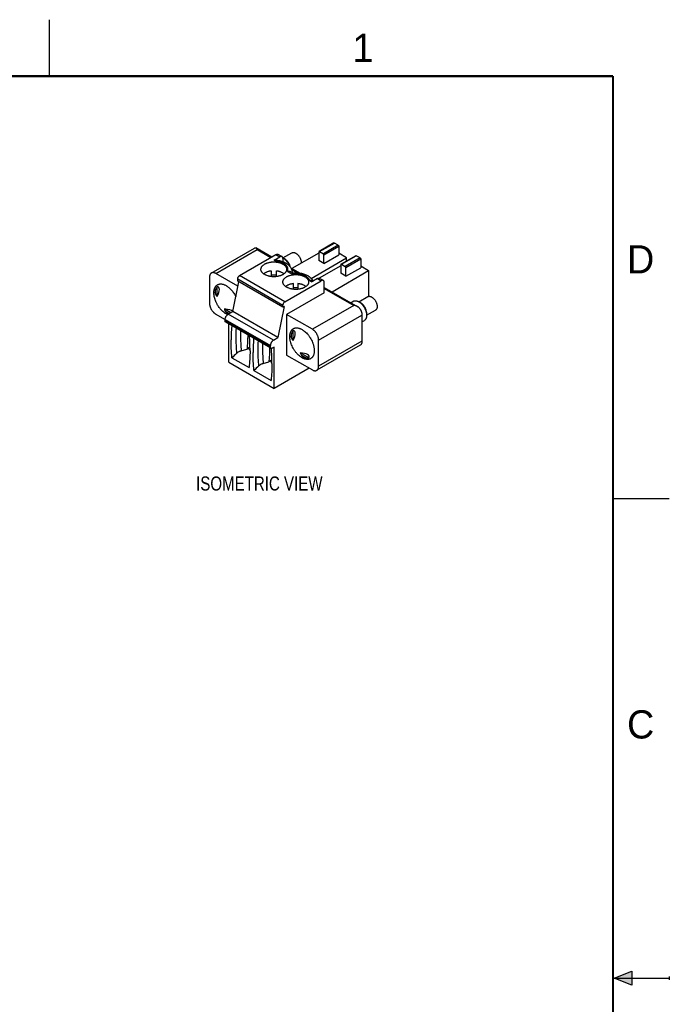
# Model space of a CAD drawing. Header units: inches. Extents: x 0 to 22, y 0 to 17.
# Tile 12 of 12: x 16.2 to 22, y 8.3 to 17. Entities that reach past the tile are written whole.
import ezdxf

# ---------------------------------------------------------------- set-up
doc = ezdxf.new("R2010")
doc.units = ezdxf.units.IN
doc.header["$LTSCALE"] = 1.21
doc.header["$MEASUREMENT"] = 0
doc.layers.get('0').update_dxf_attribs({"linetype": 'CONTINUOUS'})
doc.layers.add('DETAIL', color=7, linetype='CONTINUOUS')
doc.styles.get("Standard").update_dxf_attribs({"font": 'txt', "width": 0.8})
doc.styles.add('TEXTSTYLE_2', font='txt')

msp = doc.modelspace()

# ---------------------------------------------------------------- hatches: boundary and pattern name
at = {"linetype": 'CONTINUOUS'}
msp.add_hatch(color=2, dxfattribs=at).paths.add_polyline_path([(21.6663, 8.5625), (21.6663, 8.4375), (21.51, 8.5)])

# ---------------------------------------------------------------- linework, layer by layer
at = {"color": 2, "linetype": 'CONTINUOUS'}
for p, q in [((16.5, 16.5), (16.5, 17)), ((22, 12.75), (21.5, 12.75)), ((21.51, 8.5), (21.6663, 8.5625)), ((21.6663, 8.5625), (21.6663, 8.4375)), ((21.51, 8.5), (22, 8.5)), ((21.6663, 8.4375), (21.51, 8.5)), ((22, 8.515), (22, 8.485))]:
    msp.add_line(p, q, dxfattribs=at)
at = {"color": 6, "linetype": 'CONTINUOUS'}
for p, q in [((17.9356, 14.7531), (18.3198, 14.9749)), ((17.975, 14.7492), (18.3425, 14.9614)), ((18.3194, 14.9747), (18.3198, 14.9749)), ((18.4719, 14.8946), (18.3314, 14.9757)), ((18.3425, 14.9614), (18.465, 14.8906)), ((18.5714, 14.887), (18.6504, 14.9327)), ((18.8909, 14.9405), (18.8909, 14.8633)), ((19.0234, 15.0196), (18.8925, 14.9441)), ((18.8964, 14.9437), (19.0273, 15.0192)), ((18.8964, 14.9437), (18.9299, 14.9244)), ((19.0607, 14.9999), (18.9299, 14.9244)), ((18.9354, 14.9148), (19.0663, 14.9903)), ((19.0607, 14.9999), (19.0273, 15.0192)), ((19.0663, 14.9903), (19.0663, 14.9132)), ((18.1866, 14.7299), (18.5095, 14.9164)), ((18.4928, 14.8681), (18.5429, 14.8971)), ((18.4928, 14.8681), (18.5104, 14.8579)), ((18.5095, 14.9164), (18.5429, 14.8971)), ((18.5125, 14.8701), (18.5232, 14.8639)), ((18.5218, 14.8641), (18.5241, 14.8633)), ((18.5626, 14.899), (18.5292, 14.9183)), ((18.5707, 14.8874), (18.5759, 14.8842)), ((18.5707, 14.881), (18.5707, 14.8524)), ((18.5938, 14.8723), (18.5759, 14.8842)), ((18.5938, 14.8723), (18.5902, 14.8746)), ((18.8909, 14.9288), (18.6491, 14.7923)), ((18.8227, 14.7041), (19.1359, 14.889)), ((18.9354, 14.8376), (18.8909, 14.8633)), ((18.9354, 14.8376), (18.9354, 14.9148)), ((18.9354, 14.8376), (19.0663, 14.9132)), ((19.1359, 14.889), (19.0663, 14.9292)), ((19.2182, 14.9071), (19.0874, 14.8316)), ((19.0913, 14.8312), (19.2222, 14.9067)), ((19.2556, 14.8874), (19.1247, 14.8119)), ((19.1303, 14.8022), (19.2611, 14.8778)), ((19.1359, 14.8596), (19.1359, 14.889)), ((19.2556, 14.8874), (19.2222, 14.9067)), ((19.2611, 14.8778), (19.2611, 14.8006)), ((18.4703, 14.7214), (18.4703, 14.7716)), ((18.5097, 14.7716), (18.5097, 14.7216)), ((18.6117, 14.7673), (18.6523, 14.7439)), ((18.642, 14.7631), (18.6606, 14.7524)), ((18.7216, 14.7505), (18.6439, 14.7953)), ((18.649, 14.7844), (18.7039, 14.7527)), ((19.0858, 14.8163), (18.8928, 14.7073)), ((19.0073, 14.5855), (19.3307, 14.7765)), ((19.0858, 14.828), (19.0858, 14.7508)), ((19.0913, 14.8312), (19.1247, 14.8119)), ((19.1303, 14.7251), (19.1303, 14.8022)), ((19.1303, 14.7251), (19.2611, 14.8006)), ((19.2611, 14.8167), (19.3307, 14.7765)), ((19.3307, 14.7765), (19.3307, 14.5457)), ((17.9193, 14.7171), (17.9193, 14.4856)), ((18.1712, 14.6359), (17.975, 14.7492)), ((18.1253, 14.4117), (18.1794, 14.6762)), ((18.1699, 14.6817), (18.1699, 14.701)), ((18.1699, 14.701), (18.5707, 14.4695)), ((18.5707, 14.4502), (18.1699, 14.6817)), ((18.5874, 14.4984), (18.1866, 14.7299)), ((18.5874, 14.4984), (18.9104, 14.6849)), ((18.6596, 14.7524), (18.6613, 14.752)), ((18.8092, 14.6855), (18.8269, 14.6753)), ((18.877, 14.7042), (18.8269, 14.6753)), ((18.8349, 14.6839), (18.8384, 14.6819)), ((18.8379, 14.6818), (18.8349, 14.6839)), ((18.877, 14.7042), (18.9104, 14.6849)), ((18.9301, 14.6868), (18.8966, 14.7061)), ((19.1303, 14.7251), (19.0858, 14.7508)), ((17.9735, 14.5649), (17.9735, 14.6068)), ((17.9883, 14.5439), (17.9883, 14.6323)), ((18.6652, 14.6088), (18.6652, 14.6591)), ((18.7046, 14.6591), (18.7046, 14.6091)), ((18.9382, 14.5788), (18.9382, 14.6688)), ((18.9382, 14.6254), (19.2345, 14.4543)), ((18.9382, 14.6174), (19.1999, 14.4663)), ((18.9382, 14.5788), (18.6041, 14.3859)), ((19.1724, 14.4902), (19.1952, 14.5033)), ((19.2444, 14.4985), (19.2496, 14.4953)), ((19.2451, 14.498), (19.3241, 14.5437)), ((18.0516, 14.4342), (18.108, 14.4017)), ((18.0933, 14.3932), (18.0625, 14.411)), ((18.0863, 14.3892), (18.1253, 14.4117)), ((18.5262, 14.1802), (18.1253, 14.4117)), ((18.5829, 14.4572), (18.5262, 14.1802)), ((18.5707, 14.4502), (18.5707, 14.4695)), ((18.5829, 14.4572), (18.5707, 14.4502)), ((19.1999, 14.4663), (18.8324, 14.2541)), ((19.2675, 14.4834), (19.2496, 14.4953)), ((19.2675, 14.4834), (19.2639, 14.4856)), ((19.314, 14.3787), (19.393, 14.4243)), ((17.975, 14.3892), (18.4594, 14.1095)), ((18.0585, 14.3281), (18.0585, 14.3409)), ((18.4594, 14.0966), (18.0585, 14.3281)), ((18.4872, 14.1577), (18.0863, 14.3892)), ((18.6041, 14.3859), (18.6041, 14.0259)), ((18.8324, 14.2541), (18.6041, 14.3859)), ((18.8881, 14.1577), (19.2723, 14.3795)), ((19.2723, 14.3795), (19.2723, 14.1481)), ((19.2723, 14.3205), (19.2936, 14.3329)), ((19.3125, 14.4055), (19.3138, 14.384)), ((18.4643, 14.0858), (18.0634, 14.3173)), ((18.0919, 13.9616), (18.0919, 14.3008)), ((18.662, 14.155), (18.662, 14.2433)), ((18.4872, 14.1577), (18.5262, 14.1802)), ((18.6472, 14.176), (18.6472, 14.2179)), ((18.8881, 13.9263), (18.8881, 14.1577)), ((19.2723, 14.1481), (18.8881, 13.9263)), ((18.2009, 14.0627), (18.2509, 14.0774)), ((18.2509, 14.0774), (18.2584, 14.0841)), ((18.2784, 14.0957), (18.2584, 14.0841)), ((18.2788, 14.0723), (18.2584, 14.0841)), ((18.4594, 14.0966), (18.4594, 14.1095)), ((18.4928, 14.0966), (18.4761, 14.087)), ((18.4928, 13.7302), (18.4928, 14.0966)), ((19.256, 14.112), (18.8718, 13.8902)), ((18.119, 14.0016), (18.2708, 13.9139)), ((18.4733, 13.9832), (18.4533, 13.9716)), ((18.6041, 14.0259), (18.8324, 13.8941)), ((18.8018, 14.001), (18.7253, 14.0452)), ((18.7724, 14.001), (18.7362, 14.022)), ((18.0919, 13.9616), (18.4928, 13.7302)), ((18.3139, 13.889), (18.4657, 13.8014)), ((18.3958, 13.9502), (18.4457, 13.9649)), ((18.4457, 13.9649), (18.4533, 13.9716)), ((18.4737, 13.9598), (18.4533, 13.9716)), ((18.8046, 13.9102), (18.4928, 13.7302))]:
    msp.add_line(p, q, dxfattribs=at)
at = {"color": 7, "linetype": 'CONTINUOUS', "const_width": 0.02}
for points in [[(21.5, 16.5), (0.5, 16.5)], [(21.5, 0.5), (21.5, 16.5)]]:
    msp.add_lwpolyline(points, dxfattribs=at)
at = {"color": 6, "linetype": 'CONTINUOUS'}
for centre, radius, start, end in [((18.5251, 14.8085), 0.0912, 59.99739, 60.60204), ((18.5999, 14.754), 0.0555, 1.52284, 8.68422), ((18.7568, 14.637), 0.0944, 28.83701, 31.09059), ((18.1581, 14.5375), 0.1972, 159.39825, 166.48875), ((18.1295, 14.5789), 0.1913, 253.45475, 257.20261), ((18.1312, 14.5862), 0.1988, 257.17563, 258.18631), ((19.4854, 14.1632), 1.3745, 174.84437, 180.06676), ((19.5577, 14.1868), 1.4047, 176.83639, 180.03776), ((19.6354, 14.1986), 1.4404, 178.31543, 180.00355), ((19.7618, 14.1879), 1.6089, 180.07009, 185.2853), ((19.7817, 14.2002), 1.5868, 180.0621, 184.9738), ((16.6824, 14.0629), 1.5966, 0.05744, 4.78334), ((19.6802, 14.0507), 1.3745, 174.84437, 180.06676), ((19.7525, 14.0743), 1.4047, 176.83639, 180.03776), ((18.8318, 14.1485), 0.1972, 159.39825, 166.48875), ((19.9567, 14.0753), 1.6089, 180.07009, 185.2853), ((19.8303, 14.0861), 1.4404, 178.31543, 180.00355), ((19.9766, 14.0877), 1.5868, 180.0621, 184.9738), ((16.8761, 13.9503), 1.5977, 0.05856, 4.83003), ((18.8046, 14.1956), 0.1972, 253.51017, 260.60008)]:
    msp.add_arc(centre, radius, start, end, dxfattribs=at)
at = {"color": 7, "linetype": 'CONTINUOUS'}
for centre in [(18.49, 14.5442), (18.6849, 14.4317)]:
    msp.add_arc(centre, 0.1899, 84.04991, 95.95009, dxfattribs=at)
at = {"color": 6, "linetype": 'CONTINUOUS'}
for centre, major_axis, ratio, start_param, end_param in [((18.2634, 14.6296), (0.2932, 0.0538), 0.414913, 2.705648, 2.89779), ((17.7107, 14.3105), (0.2897, 0.3167), 0.20189, -0.57725, 0.142746), ((18.2634, 14.6296), (0.2932, 0.0538), 0.414913, -3.049682, -2.85754), ((17.7107, 14.3105), (0.4191, 0.0925), 0.201921, 6.391313, 6.860432), ((18.2634, 14.6296), (0.1931, 0.227), 0.414932, -3.42566, -3.233518), ((18.9371, 14.2407), (0.2932, 0.0538), 0.414913, 2.705648, 2.89779), ((18.3844, 13.9215), (0.2897, 0.3167), 0.20189, -0.57725, 0.142746), ((18.9371, 14.2407), (0.2932, 0.0538), 0.414913, -3.049682, -2.85754), ((19.7264, 13.8085), (4.229, 3.6252), 0.21839, 1.758418, 1.76862), ((18.3844, 13.9215), (0.4191, 0.0925), 0.201921, 6.140435, 6.860432), ((18.9371, 14.2407), (0.1931, 0.227), 0.414932, -3.42566, -3.233518), ((18.9371, 14.2407), (0.1931, 0.227), 0.414932, -2.897805, -2.705664), ((19.9213, 13.696), (4.229, 3.6252), 0.21839, 1.758418, 1.76862)]:
    msp.add_ellipse(centre, major_axis=major_axis, ratio=ratio, start_param=start_param, end_param=end_param, dxfattribs=at)
for points, knots in [([(19.0234, 15.0196), (19.0235, 15.0197), (19.0238, 15.0198), (19.0242, 15.02), (19.0247, 15.02), (19.0252, 15.02), (19.0257, 15.0199), (19.0264, 15.0197), (19.0269, 15.0194), (19.0273, 15.0192)], [0, 0, 0, 0, 0.107962, 0.217995, 0.33196, 0.451469, 0.577766, 0.711355, 1, 1, 1, 1]), ([(18.3198, 14.9749), (18.3204, 14.9752), (18.3215, 14.9758), (18.3231, 14.9765), (18.3247, 14.9769), (18.3262, 14.9771), (18.3276, 14.9771), (18.3289, 14.9768), (18.3302, 14.9764), (18.331, 14.976), (18.3314, 14.9757)], [0, 0, 0, 0, 0.159965, 0.303648, 0.43396, 0.554157, 0.667684, 0.777925, 0.887896, 1, 1, 1, 1]), ([(18.3314, 14.9757), (18.332, 14.9754), (18.333, 14.9747), (18.3344, 14.9734), (18.3358, 14.9719), (18.3372, 14.9702), (18.3386, 14.9683), (18.3399, 14.9661), (18.3412, 14.9638), (18.342, 14.9622), (18.3425, 14.9614)], [0, 0, 0, 0, 0.098897, 0.203846, 0.315998, 0.436063, 0.564406, 0.701178, 0.846404, 1, 1, 1, 1]), ([(18.6504, 14.9327), (18.651, 14.933), (18.6521, 14.9336), (18.654, 14.9343), (18.6559, 14.935), (18.6585, 14.9356), (18.662, 14.936), (18.6655, 14.9358), (18.6685, 14.9354), (18.6708, 14.935), (18.6731, 14.9344), (18.6762, 14.9334), (18.6802, 14.9318), (18.6833, 14.9301), (18.6849, 14.9292)], [0, 0, 0, 0, 0.053907, 0.108075, 0.162757, 0.218189, 0.33208, 0.451379, 0.513469, 0.57732, 0.643023, 0.710645, 0.8516, 1, 1, 1, 1]), ([(18.8925, 14.9441), (18.8924, 14.944), (18.8921, 14.9438), (18.8918, 14.9435), (18.8915, 14.9431), (18.8913, 14.9427), (18.8911, 14.9422), (18.8909, 14.9415), (18.8909, 14.9409), (18.8909, 14.9405)], [0, 0, 0, 0, 0.107965, 0.217999, 0.331966, 0.451476, 0.577772, 0.71136, 1, 1, 1, 1]), ([(18.8964, 14.9437), (18.8961, 14.9439), (18.8956, 14.9441), (18.8948, 14.9444), (18.8943, 14.9444), (18.8938, 14.9445), (18.8934, 14.9444), (18.8929, 14.9443), (18.8926, 14.9442), (18.8925, 14.9441)], [0, 0, 0, 0, 0.288645, 0.422234, 0.548531, 0.66804, 0.782005, 0.892038, 1, 1, 1, 1]), ([(19.0217, 15.016), (19.0217, 15.0164), (19.0218, 15.017), (19.0219, 15.0177), (19.0221, 15.0182), (19.0224, 15.0187), (19.0226, 15.0191), (19.023, 15.0194), (19.0232, 15.0196), (19.0234, 15.0196)], [0, 0, 0, 0, 0.28864, 0.422228, 0.548524, 0.668034, 0.782001, 0.892035, 1, 1, 1, 1]), ([(19.0607, 14.9999), (19.0611, 14.9997), (19.0618, 14.9992), (19.0629, 14.9982), (19.0638, 14.9971), (19.0647, 14.9958), (19.0653, 14.9944), (19.0659, 14.993), (19.0662, 14.9917), (19.0663, 14.9907), (19.0663, 14.9903)], [0, 0, 0, 0, 0.113963, 0.23735, 0.367069, 0.500005, 0.632941, 0.762657, 0.886041, 1, 1, 1, 1]), ([(18.3758, 14.7862), (18.3758, 14.7878), (18.376, 14.791), (18.377, 14.7959), (18.3785, 14.8007), (18.3807, 14.8054), (18.3834, 14.81), (18.3868, 14.8145), (18.3907, 14.8188), (18.3967, 14.8244), (18.4036, 14.8295), (18.4113, 14.834), (18.4176, 14.8372), (18.4243, 14.8401), (18.4338, 14.8437), (18.4438, 14.8466), (18.4542, 14.8488), (18.4623, 14.8502), (18.4705, 14.8512), (18.4816, 14.852), (18.4956, 14.8522), (18.5095, 14.8513), (18.5204, 14.8498), (18.5284, 14.8483), (18.5362, 14.8465), (18.5462, 14.8437), (18.5557, 14.8403), (18.5645, 14.8362), (18.5687, 14.8339), (18.5707, 14.8328)], [0, 0, 0, 0, 0.021327, 0.042882, 0.064883, 0.087522, 0.110967, 0.135347, 0.160764, 0.187284, 0.243706, 0.27364, 0.304666, 0.336731, 0.369761, 0.438339, 0.473702, 0.509623, 0.54598, 0.582645, 0.656354, 0.729711, 0.765939, 0.801688, 0.836836, 0.871275, 0.93762, 0.969357, 1, 1, 1, 1]), ([(18.4928, 14.8681), (18.4937, 14.8686), (18.4954, 14.8696), (18.4981, 14.8707), (18.5008, 14.8715), (18.5034, 14.8719), (18.5059, 14.872), (18.5082, 14.8717), (18.5105, 14.8711), (18.5118, 14.8705), (18.5125, 14.8701)], [0, 0, 0, 0, 0.148406, 0.289407, 0.42276, 0.548691, 0.668023, 0.781934, 0.891982, 1, 1, 1, 1]), ([(18.5095, 14.9164), (18.5104, 14.9169), (18.5121, 14.9178), (18.5149, 14.9189), (18.5175, 14.9197), (18.5201, 14.9201), (18.5226, 14.9202), (18.5249, 14.9199), (18.5272, 14.9193), (18.5285, 14.9187), (18.5292, 14.9183)], [0, 0, 0, 0, 0.148406, 0.289407, 0.42276, 0.548691, 0.668023, 0.781934, 0.891982, 1, 1, 1, 1]), ([(18.5104, 14.8579), (18.5109, 14.8585), (18.5119, 14.8595), (18.5133, 14.8608), (18.5148, 14.862), (18.5162, 14.8629), (18.5177, 14.8636), (18.5191, 14.864), (18.5204, 14.8642), (18.5213, 14.8642), (18.5218, 14.8641)], [0, 0, 0, 0, 0.159253, 0.308157, 0.446526, 0.574418, 0.692375, 0.801469, 0.903283, 1, 1, 1, 1]), ([(18.5791, 14.8376), (18.5767, 14.839), (18.5718, 14.8416), (18.5642, 14.8451), (18.556, 14.8482), (18.5475, 14.851), (18.5386, 14.8534), (18.5294, 14.8553), (18.52, 14.8569), (18.5137, 14.8576), (18.5104, 14.8579)], [0, 0, 0, 0, 0.113059, 0.230263, 0.351276, 0.475753, 0.603335, 0.733627, 0.866073, 1, 1, 1, 1]), ([(18.5988, 14.8395), (18.596, 14.8411), (18.5903, 14.8442), (18.5784, 14.8498), (18.5625, 14.8557), (18.546, 14.86), (18.5323, 14.8627), (18.5253, 14.8637), (18.5218, 14.8641)], [0, 0, 0, 0, 0.118052, 0.238458, 0.485366, 0.739608, 0.869208, 1, 1, 1, 1]), ([(18.5626, 14.899), (18.5619, 14.8994), (18.5606, 14.9), (18.5583, 14.9006), (18.556, 14.9009), (18.5535, 14.9008), (18.5509, 14.9004), (18.5483, 14.8996), (18.5456, 14.8985), (18.5438, 14.8976), (18.5429, 14.8971)], [0, 0, 0, 0, 0.108018, 0.218066, 0.331977, 0.451309, 0.57724, 0.710593, 0.851594, 1, 1, 1, 1]), ([(18.5707, 14.881), (18.5707, 14.882), (18.5707, 14.884), (18.5703, 14.8869), (18.5696, 14.8896), (18.5687, 14.8921), (18.5675, 14.8943), (18.5661, 14.8962), (18.5645, 14.8978), (18.5632, 14.8986), (18.5626, 14.899)], [0, 0, 0, 0, 0.148403, 0.289402, 0.422754, 0.548685, 0.668017, 0.78193, 0.89198, 1, 1, 1, 1]), ([(18.5759, 14.8842), (18.5773, 14.8833), (18.5801, 14.8814), (18.5856, 14.8772), (18.5923, 14.8712), (18.6, 14.8633), (18.6072, 14.8547), (18.614, 14.8453), (18.6201, 14.8354), (18.6256, 14.8251), (18.6288, 14.8181), (18.6302, 14.8145)], [0, 0, 0, 0, 0.055932, 0.113318, 0.231959, 0.355054, 0.481661, 0.610666, 0.74087, 0.871053, 1, 1, 1, 1]), ([(18.6371, 14.8065), (18.6364, 14.8097), (18.6351, 14.8145), (18.6329, 14.8209), (18.6304, 14.8273), (18.6266, 14.8351), (18.6221, 14.8427), (18.6181, 14.8484), (18.614, 14.8539), (18.6095, 14.859), (18.6048, 14.8636), (18.6012, 14.8668), (18.5976, 14.8697), (18.5951, 14.8715), (18.5938, 14.8723)], [0, 0, 0, 0, 0.122527, 0.185627, 0.249637, 0.379398, 0.509862, 0.57474, 0.639037, 0.764876, 0.826024, 0.885721, 0.94378, 1, 1, 1, 1]), ([(18.6849, 14.9292), (18.6866, 14.9282), (18.6901, 14.926), (18.695, 14.9222), (18.6999, 14.9179), (18.7047, 14.9131), (18.7092, 14.9078), (18.7149, 14.9003), (18.7211, 14.8902), (18.7261, 14.8795), (18.7293, 14.8707), (18.7311, 14.8642), (18.7325, 14.8578), (18.7333, 14.8516), (18.7337, 14.8456), (18.7335, 14.8416), (18.7334, 14.8397)], [0, 0, 0, 0, 0.056343, 0.115432, 0.176895, 0.240365, 0.305472, 0.371798, 0.506147, 0.639621, 0.704881, 0.768539, 0.830195, 0.889502, 0.946169, 1, 1, 1, 1]), ([(18.9354, 14.9148), (18.9354, 14.9152), (18.9353, 14.9161), (18.935, 14.9175), (18.9345, 14.9189), (18.9338, 14.9203), (18.933, 14.9215), (18.932, 14.9227), (18.931, 14.9237), (18.9302, 14.9242), (18.9299, 14.9244)], [0, 0, 0, 0, 0.113959, 0.237343, 0.367059, 0.499995, 0.632931, 0.76265, 0.886037, 1, 1, 1, 1]), ([(19.2166, 14.9035), (19.2166, 14.9039), (19.2166, 14.9045), (19.2168, 14.9052), (19.217, 14.9057), (19.2172, 14.9062), (19.2175, 14.9065), (19.2178, 14.9069), (19.2181, 14.907), (19.2182, 14.9071)], [0, 0, 0, 0, 0.28864, 0.422228, 0.548524, 0.668034, 0.782001, 0.892035, 1, 1, 1, 1]), ([(19.2182, 14.9071), (19.2184, 14.9072), (19.2186, 14.9073), (19.2191, 14.9074), (19.2195, 14.9075), (19.22, 14.9075), (19.2206, 14.9074), (19.2213, 14.9072), (19.2218, 14.9069), (19.2222, 14.9067)], [0, 0, 0, 0, 0.107962, 0.217995, 0.33196, 0.451469, 0.577766, 0.711355, 1, 1, 1, 1]), ([(19.2556, 14.8874), (19.2559, 14.8872), (19.2567, 14.8867), (19.2577, 14.8857), (19.2587, 14.8846), (19.2595, 14.8833), (19.2602, 14.8819), (19.2607, 14.8805), (19.2611, 14.8791), (19.2611, 14.8782), (19.2611, 14.8778)], [0, 0, 0, 0, 0.113963, 0.23735, 0.367069, 0.500005, 0.632941, 0.762657, 0.886041, 1, 1, 1, 1]), ([(18.4093, 14.7395), (18.4067, 14.741), (18.403, 14.7434), (18.3983, 14.7468), (18.3941, 14.7503), (18.3893, 14.7549), (18.3845, 14.7607), (18.3806, 14.7668), (18.3783, 14.7722), (18.377, 14.7765), (18.3763, 14.7797), (18.3759, 14.7829), (18.3758, 14.7851), (18.3758, 14.7862)], [0, 0, 0, 0, 0.148469, 0.219926, 0.289462, 0.422687, 0.548562, 0.66788, 0.781798, 0.837234, 0.891916, 0.946087, 1, 1, 1, 1]), ([(18.6042, 14.7862), (18.6042, 14.7845), (18.604, 14.7813), (18.603, 14.7764), (18.6015, 14.7716), (18.5993, 14.7669), (18.5966, 14.7623), (18.5932, 14.7579), (18.5893, 14.7535), (18.5833, 14.7479), (18.5764, 14.7428), (18.5687, 14.7383), (18.5624, 14.7351), (18.5557, 14.7322), (18.5462, 14.7286), (18.5362, 14.7257), (18.5258, 14.7235), (18.5177, 14.7222), (18.5095, 14.7211), (18.4984, 14.7203), (18.4844, 14.7201), (18.4705, 14.7211), (18.4596, 14.7226), (18.4516, 14.724), (18.4438, 14.7258), (18.4338, 14.7286), (18.4243, 14.7321), (18.4155, 14.7361), (18.4113, 14.7384), (18.4093, 14.7395)], [0, 0, 0, 0, 0.021327, 0.042882, 0.064883, 0.087522, 0.110967, 0.135347, 0.160764, 0.187284, 0.243706, 0.27364, 0.304666, 0.336731, 0.369761, 0.438339, 0.473702, 0.509623, 0.54598, 0.582645, 0.656354, 0.729711, 0.765939, 0.801688, 0.836836, 0.871275, 0.93762, 0.969357, 1, 1, 1, 1]), ([(18.5707, 14.8328), (18.5733, 14.8313), (18.577, 14.8289), (18.5817, 14.8255), (18.5859, 14.822), (18.5907, 14.8174), (18.5955, 14.8116), (18.5994, 14.8055), (18.6017, 14.8002), (18.603, 14.7959), (18.6037, 14.7926), (18.6041, 14.7894), (18.6042, 14.7872), (18.6042, 14.7862)], [0, 0, 0, 0, 0.148469, 0.219926, 0.289462, 0.422687, 0.548562, 0.66788, 0.781798, 0.837234, 0.891916, 0.946087, 1, 1, 1, 1]), ([(18.6117, 14.7673), (18.6124, 14.7688), (18.6136, 14.7719), (18.615, 14.7766), (18.6158, 14.7814), (18.6161, 14.7862), (18.6158, 14.7909), (18.615, 14.7957), (18.6136, 14.8004), (18.6117, 14.8051), (18.6093, 14.8096), (18.6064, 14.8141), (18.603, 14.8184), (18.5991, 14.8226), (18.5947, 14.8267), (18.5899, 14.8305), (18.5847, 14.8342), (18.581, 14.8365), (18.5791, 14.8376)], [0, 0, 0, 0, 0.058235, 0.115232, 0.171328, 0.226929, 0.282515, 0.33857, 0.395552, 0.453875, 0.513894, 0.575917, 0.640195, 0.706926, 0.776261, 0.848273, 0.922895, 1, 1, 1, 1]), ([(18.6553, 14.7556), (18.6553, 14.7577), (18.655, 14.762), (18.6542, 14.7684), (18.6528, 14.7747), (18.6509, 14.7809), (18.6486, 14.787), (18.6449, 14.7948), (18.6392, 14.8042), (18.6309, 14.8145), (18.6213, 14.8238), (18.6106, 14.8323), (18.6028, 14.8372), (18.5988, 14.8395)], [0, 0, 0, 0, 0.06109, 0.122016, 0.182944, 0.243982, 0.305141, 0.366406, 0.489366, 0.61355, 0.739656, 0.868353, 1, 1, 1, 1]), ([(18.642, 14.7631), (18.6399, 14.7643), (18.6365, 14.7658), (18.6317, 14.7671), (18.6266, 14.7679), (18.6212, 14.7682), (18.6158, 14.7679), (18.6131, 14.7675), (18.6117, 14.7673)], [0, 0, 0, 0, 0.23205, 0.352983, 0.47706, 0.733846, 0.866032, 1, 1, 1, 1]), ([(19.0874, 14.8316), (19.0873, 14.8315), (19.087, 14.8313), (19.0867, 14.831), (19.0864, 14.8306), (19.0862, 14.8302), (19.086, 14.8297), (19.0858, 14.8289), (19.0858, 14.8284), (19.0858, 14.828)], [0, 0, 0, 0, 0.107965, 0.217999, 0.331966, 0.451476, 0.577772, 0.71136, 1, 1, 1, 1]), ([(19.0913, 14.8312), (19.091, 14.8314), (19.0904, 14.8316), (19.0897, 14.8318), (19.0892, 14.8319), (19.0887, 14.8319), (19.0882, 14.8319), (19.0878, 14.8318), (19.0875, 14.8316), (19.0874, 14.8316)], [0, 0, 0, 0, 0.288645, 0.422234, 0.548531, 0.66804, 0.782005, 0.892038, 1, 1, 1, 1]), ([(19.1303, 14.8022), (19.1303, 14.8027), (19.1302, 14.8036), (19.1299, 14.805), (19.1294, 14.8064), (19.1287, 14.8077), (19.1279, 14.809), (19.1269, 14.8102), (19.1259, 14.8111), (19.1251, 14.8117), (19.1247, 14.8119)], [0, 0, 0, 0, 0.113959, 0.237343, 0.367059, 0.499995, 0.632931, 0.76265, 0.886037, 1, 1, 1, 1]), ([(17.9356, 14.7531), (17.9343, 14.7524), (17.9318, 14.7506), (17.9286, 14.7474), (17.9257, 14.7436), (17.9234, 14.7392), (17.9216, 14.7343), (17.9203, 14.7289), (17.9195, 14.7231), (17.9193, 14.7191), (17.9193, 14.7171)], [0, 0, 0, 0, 0.108011, 0.218065, 0.332001, 0.451337, 0.577244, 0.710525, 0.851519, 1, 1, 1, 1]), ([(17.975, 14.7492), (17.9732, 14.7502), (17.9697, 14.7521), (17.9643, 14.7543), (17.9589, 14.7558), (17.9538, 14.7567), (17.9488, 14.7569), (17.9441, 14.7564), (17.9396, 14.7551), (17.9369, 14.7538), (17.9356, 14.7531)], [0, 0, 0, 0, 0.148483, 0.28948, 0.422762, 0.54867, 0.668005, 0.78194, 0.891991, 1, 1, 1, 1]), ([(18.1699, 14.701), (18.1699, 14.7016), (18.1699, 14.7029), (18.1702, 14.7057), (18.1709, 14.7084), (18.1718, 14.7112), (18.1729, 14.714), (18.1747, 14.7175), (18.1768, 14.7207), (18.1787, 14.7231), (18.1806, 14.7253), (18.1827, 14.7272), (18.1849, 14.7289), (18.186, 14.7296), (18.1866, 14.7299)], [0, 0, 0, 0, 0.055738, 0.114124, 0.237371, 0.301582, 0.36702, 0.499995, 0.63297, 0.69841, 0.762622, 0.885872, 0.94426, 1, 1, 1, 1]), ([(18.5707, 14.6736), (18.5707, 14.6753), (18.5709, 14.6785), (18.5718, 14.6834), (18.5734, 14.6882), (18.5756, 14.6929), (18.5783, 14.6975), (18.5816, 14.7019), (18.5855, 14.7063), (18.5916, 14.7119), (18.5985, 14.717), (18.6062, 14.7215), (18.6125, 14.7247), (18.6192, 14.7276), (18.6287, 14.7312), (18.6387, 14.7341), (18.6491, 14.7363), (18.6572, 14.7377), (18.6654, 14.7387), (18.6765, 14.7395), (18.6905, 14.7397), (18.7044, 14.7387), (18.7153, 14.7372), (18.7233, 14.7358), (18.7311, 14.734), (18.741, 14.7312), (18.7505, 14.7278), (18.7594, 14.7237), (18.7636, 14.7214), (18.7656, 14.7203)], [0, 0, 0, 0, 0.021327, 0.042882, 0.064883, 0.087522, 0.110967, 0.135347, 0.160764, 0.187284, 0.243706, 0.27364, 0.304666, 0.336731, 0.369761, 0.438339, 0.473702, 0.509623, 0.54598, 0.582645, 0.656354, 0.729711, 0.765939, 0.801688, 0.836836, 0.871275, 0.93762, 0.969357, 1, 1, 1, 1]), ([(18.6041, 14.627), (18.6016, 14.6285), (18.5978, 14.6309), (18.5932, 14.6343), (18.5889, 14.6378), (18.5842, 14.6424), (18.5793, 14.6482), (18.5755, 14.6543), (18.5732, 14.6596), (18.5719, 14.6639), (18.5712, 14.6672), (18.5708, 14.6704), (18.5707, 14.6726), (18.5707, 14.6736)], [0, 0, 0, 0, 0.148469, 0.219926, 0.289462, 0.422687, 0.548562, 0.66788, 0.781798, 0.837234, 0.891916, 0.946087, 1, 1, 1, 1]), ([(18.799, 14.6736), (18.799, 14.672), (18.7988, 14.6688), (18.7979, 14.6639), (18.7963, 14.6591), (18.7942, 14.6544), (18.7914, 14.6498), (18.7881, 14.6453), (18.7842, 14.641), (18.7782, 14.6354), (18.7712, 14.6303), (18.7636, 14.6258), (18.7573, 14.6226), (18.7506, 14.6197), (18.7411, 14.6161), (18.731, 14.6132), (18.7207, 14.611), (18.7126, 14.6096), (18.7044, 14.6086), (18.6933, 14.6078), (18.6793, 14.6076), (18.6654, 14.6085), (18.6544, 14.61), (18.6464, 14.6115), (18.6386, 14.6133), (18.6287, 14.6161), (18.6192, 14.6195), (18.6103, 14.6236), (18.6062, 14.6259), (18.6041, 14.627)], [0, 0, 0, 0, 0.021327, 0.042882, 0.064883, 0.087522, 0.110967, 0.135347, 0.160764, 0.187284, 0.243706, 0.27364, 0.304666, 0.336731, 0.369761, 0.438339, 0.473702, 0.509623, 0.54598, 0.582645, 0.656354, 0.729711, 0.765939, 0.801688, 0.836836, 0.871275, 0.93762, 0.969357, 1, 1, 1, 1]), ([(18.6523, 14.7439), (18.6526, 14.7445), (18.6531, 14.7457), (18.654, 14.7473), (18.655, 14.7487), (18.6559, 14.7499), (18.6568, 14.7509), (18.6576, 14.7516), (18.6583, 14.7519), (18.6589, 14.7522), (18.6593, 14.7523), (18.6596, 14.7524)], [0, 0, 0, 0, 0.175099, 0.336091, 0.482386, 0.613612, 0.729801, 0.831613, 0.877626, 0.920749, 1, 1, 1, 1]), ([(18.774, 14.7251), (18.772, 14.7262), (18.7679, 14.7284), (18.7615, 14.7314), (18.7548, 14.7342), (18.7478, 14.7367), (18.7406, 14.739), (18.7305, 14.7416), (18.7174, 14.7441), (18.704, 14.7457), (18.6931, 14.7463), (18.6849, 14.7464), (18.6766, 14.7463), (18.6684, 14.7458), (18.6603, 14.745), (18.6549, 14.7443), (18.6523, 14.7439)], [0, 0, 0, 0, 0.05457, 0.110849, 0.168728, 0.228091, 0.288811, 0.35075, 0.477648, 0.607468, 0.673038, 0.738802, 0.804581, 0.870186, 0.935401, 1, 1, 1, 1]), ([(18.7936, 14.727), (18.789, 14.7297), (18.7793, 14.7347), (18.7639, 14.7409), (18.7477, 14.7459), (18.7307, 14.7497), (18.7132, 14.7522), (18.6954, 14.7536), (18.6775, 14.7537), (18.6656, 14.753), (18.6596, 14.7524)], [0, 0, 0, 0, 0.116094, 0.235794, 0.358581, 0.484125, 0.611867, 0.740985, 0.870653, 1, 1, 1, 1]), ([(18.7656, 14.7203), (18.7682, 14.7188), (18.7719, 14.7164), (18.7766, 14.713), (18.7808, 14.7095), (18.7856, 14.7049), (18.7904, 14.6991), (18.7942, 14.693), (18.7966, 14.6876), (18.7979, 14.6833), (18.7985, 14.6801), (18.799, 14.6769), (18.799, 14.6747), (18.799, 14.6736)], [0, 0, 0, 0, 0.148469, 0.219926, 0.289462, 0.422687, 0.548562, 0.66788, 0.781798, 0.837234, 0.891916, 0.946087, 1, 1, 1, 1]), ([(18.7981, 14.7056), (18.7965, 14.7074), (18.7931, 14.7111), (18.7874, 14.7161), (18.781, 14.7208), (18.7764, 14.7237), (18.774, 14.7251)], [0, 0, 0, 0, 0.232756, 0.477043, 0.732983, 1, 1, 1, 1]), ([(18.8376, 14.6857), (18.8363, 14.6878), (18.8336, 14.692), (18.8291, 14.6979), (18.8241, 14.7035), (18.8187, 14.7088), (18.813, 14.7138), (18.8048, 14.7202), (18.7982, 14.7244), (18.7936, 14.727)], [0, 0, 0, 0, 0.12116, 0.243067, 0.365814, 0.489662, 0.61487, 0.741619, 1, 1, 1, 1]), ([(18.8092, 14.6855), (18.8087, 14.6872), (18.8074, 14.6907), (18.8049, 14.6959), (18.8018, 14.7009), (18.7994, 14.704), (18.7981, 14.7056)], [0, 0, 0, 0, 0.237567, 0.482446, 0.736142, 1, 1, 1, 1]), ([(18.8349, 14.6839), (18.834, 14.6844), (18.8322, 14.6853), (18.8293, 14.6863), (18.8263, 14.687), (18.8219, 14.6874), (18.8173, 14.6872), (18.8127, 14.6864), (18.8104, 14.6858), (18.8092, 14.6855)], [0, 0, 0, 0, 0.111879, 0.226796, 0.345338, 0.467927, 0.725782, 0.861103, 1, 1, 1, 1]), ([(18.877, 14.7042), (18.8778, 14.7047), (18.8796, 14.7056), (18.8823, 14.7067), (18.885, 14.7075), (18.8876, 14.7079), (18.89, 14.708), (18.8924, 14.7078), (18.8946, 14.7071), (18.896, 14.7065), (18.8966, 14.7061)], [0, 0, 0, 0, 0.148406, 0.289407, 0.42276, 0.548691, 0.668023, 0.781934, 0.891982, 1, 1, 1, 1]), ([(18.9301, 14.6868), (18.9294, 14.6872), (18.928, 14.6879), (18.9258, 14.6885), (18.9235, 14.6887), (18.921, 14.6887), (18.9184, 14.6882), (18.9157, 14.6874), (18.913, 14.6863), (18.9113, 14.6854), (18.9104, 14.6849)], [0, 0, 0, 0, 0.108018, 0.218066, 0.331977, 0.451309, 0.57724, 0.710593, 0.851594, 1, 1, 1, 1]), ([(18.9382, 14.6688), (18.9382, 14.6698), (18.9381, 14.6718), (18.9377, 14.6747), (18.9371, 14.6774), (18.9362, 14.6799), (18.935, 14.6821), (18.9336, 14.684), (18.9319, 14.6856), (18.9307, 14.6865), (18.9301, 14.6868)], [0, 0, 0, 0, 0.148403, 0.289402, 0.422754, 0.548685, 0.668017, 0.78193, 0.89198, 1, 1, 1, 1]), ([(18.0669, 14.3908), (18.0644, 14.3922), (18.0595, 14.3952), (18.0498, 14.402), (18.0403, 14.4097), (18.0312, 14.4182), (18.0244, 14.4251), (18.0179, 14.4325), (18.0093, 14.4428), (18.0014, 14.4537), (17.994, 14.4651), (17.9888, 14.4739), (17.984, 14.4829), (17.978, 14.4951), (17.9728, 14.5074), (17.9684, 14.52), (17.9655, 14.5293), (17.9631, 14.5386), (17.9606, 14.5507), (17.959, 14.5626), (17.9583, 14.5743), (17.9582, 14.5827), (17.9587, 14.5907), (17.9599, 14.6009), (17.9621, 14.6105), (17.9653, 14.6194), (17.9681, 14.6256), (17.9714, 14.6312), (17.9739, 14.6346), (17.9752, 14.6363)], [0, 0, 0, 0, 0.029655, 0.060276, 0.124089, 0.157152, 0.19088, 0.225194, 0.259998, 0.330663, 0.366333, 0.402085, 0.437811, 0.473407, 0.543775, 0.57836, 0.61241, 0.645837, 0.678557, 0.741557, 0.771733, 0.800954, 0.829186, 0.856414, 0.90783, 0.932114, 0.955508, 0.9781, 1, 1, 1, 1]), ([(17.9664, 14.5835), (17.9669, 14.582), (17.9679, 14.579), (17.9703, 14.5728), (17.9722, 14.5681), (17.9735, 14.5649)], [0, 0, 0, 0, 0.237078, 0.482648, 1, 1, 1, 1]), ([(17.9752, 14.6363), (17.9762, 14.6376), (17.9784, 14.6401), (17.9821, 14.6435), (17.9859, 14.6465), (17.9887, 14.6483), (17.9901, 14.6491)], [0, 0, 0, 0, 0.255018, 0.505776, 0.753629, 1, 1, 1, 1]), ([(17.9901, 14.6491), (17.9913, 14.6498), (17.9939, 14.6512), (17.998, 14.6529), (18.0022, 14.6542), (18.0065, 14.6553), (18.0111, 14.656), (18.0173, 14.6564), (18.0255, 14.6562), (18.0356, 14.6545), (18.0441, 14.652), (18.051, 14.6494), (18.0581, 14.6463), (18.0634, 14.6435), (18.0669, 14.6415)], [0, 0, 0, 0, 0.053906, 0.10807, 0.162745, 0.218172, 0.274577, 0.332161, 0.451474, 0.57734, 0.710542, 0.780065, 0.851519, 1, 1, 1, 1]), ([(18.0669, 14.6415), (18.0689, 14.6403), (18.0731, 14.6378), (18.0814, 14.6321), (18.0895, 14.6258), (18.0974, 14.6189), (18.1053, 14.6113), (18.1129, 14.6033), (18.1201, 14.5947), (18.1272, 14.5857), (18.1356, 14.5739), (18.1447, 14.559), (18.1501, 14.5487), (18.1526, 14.5435)], [0, 0, 0, 0, 0.054751, 0.111043, 0.227817, 0.288118, 0.349558, 0.47542, 0.539627, 0.604502, 0.735694, 0.867905, 1, 1, 1, 1]), ([(18.5874, 14.4984), (18.5869, 14.4981), (18.5858, 14.4974), (18.5836, 14.4958), (18.5815, 14.4938), (18.5795, 14.4916), (18.5777, 14.4892), (18.5756, 14.486), (18.5738, 14.4826), (18.5727, 14.4798), (18.5718, 14.477), (18.5711, 14.4742), (18.5708, 14.4715), (18.5707, 14.4702), (18.5707, 14.4695)], [0, 0, 0, 0, 0.05574, 0.114128, 0.237378, 0.301591, 0.36703, 0.500006, 0.63298, 0.698419, 0.76263, 0.885876, 0.944262, 1, 1, 1, 1]), ([(19.1952, 14.5033), (19.196, 14.5038), (19.1977, 14.5047), (19.2003, 14.5058), (19.203, 14.5066), (19.2067, 14.5075), (19.2117, 14.5081), (19.2179, 14.5078), (19.2244, 14.5068), (19.2298, 14.5052), (19.2343, 14.5035), (19.2388, 14.5015), (19.2422, 14.4997), (19.2444, 14.4985)], [0, 0, 0, 0, 0.053912, 0.108082, 0.162766, 0.218202, 0.332112, 0.451421, 0.5773, 0.710548, 0.780094, 0.851552, 1, 1, 1, 1]), ([(19.3241, 14.5437), (19.3247, 14.544), (19.3258, 14.5446), (19.3277, 14.5454), (19.3296, 14.546), (19.3322, 14.5466), (19.3357, 14.547), (19.3392, 14.5469), (19.3422, 14.5465), (19.3445, 14.546), (19.3468, 14.5454), (19.3499, 14.5444), (19.3539, 14.5428), (19.357, 14.5412), (19.3586, 14.5403)], [0, 0, 0, 0, 0.053907, 0.108075, 0.162757, 0.218189, 0.33208, 0.451379, 0.513469, 0.57732, 0.643023, 0.710645, 0.8516, 1, 1, 1, 1]), ([(19.3586, 14.5403), (19.3598, 14.5396), (19.3622, 14.538), (19.367, 14.5346), (19.3717, 14.5307), (19.3762, 14.5264), (19.3806, 14.5216), (19.3858, 14.5152), (19.3905, 14.5083), (19.3939, 14.5024), (19.397, 14.4965), (19.3998, 14.4904), (19.4021, 14.4842), (19.4041, 14.4781), (19.4056, 14.472), (19.4066, 14.466), (19.4071, 14.4616), (19.4073, 14.4573), (19.4073, 14.4519), (19.4067, 14.4468), (19.4056, 14.4419), (19.4045, 14.4386), (19.4032, 14.4355), (19.4016, 14.4327), (19.3998, 14.4301), (19.3978, 14.4279), (19.3955, 14.4259), (19.3939, 14.4248), (19.393, 14.4243)], [0, 0, 0, 0, 0.030632, 0.062368, 0.128732, 0.163177, 0.198325, 0.270279, 0.343642, 0.380529, 0.417371, 0.490375, 0.526297, 0.561663, 0.630243, 0.663274, 0.695339, 0.726365, 0.7563, 0.812721, 0.83924, 0.864658, 0.889037, 0.91248, 0.93512, 0.957119, 0.978673, 1, 1, 1, 1]), ([(17.9193, 14.4856), (17.9193, 14.4835), (17.9195, 14.4791), (17.9203, 14.4724), (17.9216, 14.4655), (17.9235, 14.4585), (17.9258, 14.4514), (17.9296, 14.442), (17.9354, 14.4306), (17.9424, 14.4199), (17.9486, 14.4119), (17.9536, 14.4064), (17.9587, 14.4013), (17.964, 14.3967), (17.9694, 14.3926), (17.9731, 14.3903), (17.975, 14.3892)], [0, 0, 0, 0, 0.055802, 0.114181, 0.174813, 0.237385, 0.301577, 0.367028, 0.499995, 0.632962, 0.698414, 0.762608, 0.825181, 0.885814, 0.944196, 1, 1, 1, 1]), ([(18.0625, 14.411), (18.0645, 14.4082), (18.0676, 14.4042), (18.0718, 14.3991), (18.0739, 14.3966), (18.075, 14.3955)], [0, 0, 0, 0, 0.517349, 0.76292, 1, 1, 1, 1]), ([(19.2345, 14.4543), (19.2332, 14.4551), (19.2305, 14.4565), (19.2263, 14.4585), (19.222, 14.4603), (19.2176, 14.4619), (19.2133, 14.4633), (19.2074, 14.4649), (19.2029, 14.4658), (19.1999, 14.4663)], [0, 0, 0, 0, 0.12613, 0.25206, 0.377737, 0.503137, 0.628188, 0.752783, 1, 1, 1, 1]), ([(19.2564, 14.4337), (19.2551, 14.4359), (19.2529, 14.439), (19.2495, 14.4428), (19.2459, 14.4463), (19.241, 14.4503), (19.2367, 14.453), (19.2345, 14.4543)], [0, 0, 0, 0, 0.249895, 0.375138, 0.500231, 0.750198, 1, 1, 1, 1]), ([(19.2496, 14.4953), (19.2517, 14.4939), (19.2559, 14.4909), (19.2619, 14.4859), (19.2678, 14.4804), (19.2735, 14.4744), (19.279, 14.468), (19.286, 14.4588), (19.2939, 14.4467), (19.3005, 14.4337), (19.3049, 14.4231), (19.3078, 14.4151), (19.3101, 14.4072), (19.3119, 14.3993), (19.3132, 14.3916), (19.3137, 14.3865), (19.3138, 14.384)], [0, 0, 0, 0, 0.056997, 0.11611, 0.177077, 0.239649, 0.303557, 0.368489, 0.500029, 0.631565, 0.696495, 0.760407, 0.822987, 0.883948, 0.943026, 1, 1, 1, 1]), ([(19.2564, 14.4337), (19.2576, 14.4315), (19.26, 14.427), (19.2632, 14.4202), (19.2659, 14.4132), (19.2682, 14.4063), (19.27, 14.3994), (19.2713, 14.3926), (19.2721, 14.386), (19.2723, 14.3816), (19.2723, 14.3795)], [0, 0, 0, 0, 0.133444, 0.266101, 0.396977, 0.525296, 0.650366, 0.771566, 0.888311, 1, 1, 1, 1]), ([(19.3125, 14.4055), (19.3124, 14.4072), (19.312, 14.4108), (19.3108, 14.4181), (19.3089, 14.4255), (19.3063, 14.4329), (19.304, 14.4384), (19.3013, 14.4439), (19.2974, 14.451), (19.292, 14.4595), (19.2857, 14.4673), (19.2803, 14.473), (19.2762, 14.4768), (19.2719, 14.4803), (19.269, 14.4824), (19.2675, 14.4834)], [0, 0, 0, 0, 0.056976, 0.116059, 0.239551, 0.303466, 0.368397, 0.434017, 0.499984, 0.631531, 0.760323, 0.822899, 0.883877, 0.943001, 1, 1, 1, 1]), ([(18.0585, 14.3409), (18.0585, 14.342), (18.0586, 14.3442), (18.0591, 14.3488), (18.0605, 14.3546), (18.0626, 14.3604), (18.0648, 14.365), (18.0666, 14.3684), (18.0686, 14.3717), (18.0715, 14.3758), (18.0755, 14.3806), (18.0799, 14.3847), (18.0835, 14.3874), (18.0854, 14.3886), (18.0863, 14.3892)], [0, 0, 0, 0, 0.055784, 0.114174, 0.237362, 0.36695, 0.433257, 0.499995, 0.566732, 0.63304, 0.76263, 0.885821, 0.944214, 1, 1, 1, 1]), ([(18.0634, 14.3173), (18.063, 14.3175), (18.0623, 14.318), (18.0613, 14.319), (18.0604, 14.3201), (18.0595, 14.3219), (18.0589, 14.324), (18.0585, 14.3263), (18.0585, 14.3275), (18.0585, 14.3281)], [0, 0, 0, 0, 0.108065, 0.218133, 0.332087, 0.451492, 0.71063, 0.851669, 1, 1, 1, 1]), ([(18.0802, 14.384), (18.0779, 14.385), (18.0734, 14.3871), (18.069, 14.3895), (18.0669, 14.3908)], [0, 0, 0, 0, 0.492136, 1, 1, 1, 1]), ([(19.3138, 14.384), (19.314, 14.3811), (19.3141, 14.3754), (19.3135, 14.3672), (19.3121, 14.3595), (19.3099, 14.3525), (19.3069, 14.3463), (19.3038, 14.3417), (19.301, 14.3385), (19.2987, 14.3364), (19.2963, 14.3345), (19.2945, 14.3334), (19.2936, 14.3329)], [0, 0, 0, 0, 0.150772, 0.293417, 0.427781, 0.55408, 0.673004, 0.785725, 0.840326, 0.89405, 0.947176, 1, 1, 1, 1]), ([(18.7406, 14.0018), (18.7378, 14.0034), (18.7324, 14.0067), (18.7217, 14.0143), (18.7086, 14.0254), (18.6963, 14.038), (18.6869, 14.049), (18.6801, 14.0577), (18.6737, 14.0669), (18.6655, 14.0795), (18.6564, 14.0959), (18.6487, 14.1129), (18.6435, 14.1267), (18.6402, 14.137), (18.6374, 14.1473), (18.6352, 14.1574), (18.6335, 14.1674), (18.6324, 14.1771), (18.6319, 14.1866), (18.632, 14.1958), (18.6327, 14.2046), (18.6339, 14.213), (18.6358, 14.2209), (18.6382, 14.2284), (18.6411, 14.2352), (18.6446, 14.2415), (18.6487, 14.2472), (18.6532, 14.2523), (18.6582, 14.2566), (18.6619, 14.259), (18.6638, 14.2601)], [0, 0, 0, 0, 0.030647, 0.062383, 0.128719, 0.198285, 0.234035, 0.27026, 0.306836, 0.343632, 0.417341, 0.490345, 0.526266, 0.56163, 0.596318, 0.630227, 0.663255, 0.695318, 0.726345, 0.756276, 0.785078, 0.812733, 0.83925, 0.864665, 0.889044, 0.912485, 0.935123, 0.957121, 0.978675, 1, 1, 1, 1]), ([(18.6638, 14.2601), (18.665, 14.2609), (18.6676, 14.2622), (18.6717, 14.2639), (18.6759, 14.2653), (18.6802, 14.2663), (18.6848, 14.267), (18.691, 14.2675), (18.6992, 14.2672), (18.7093, 14.2655), (18.7178, 14.263), (18.7247, 14.2604), (18.7318, 14.2573), (18.7371, 14.2545), (18.7406, 14.2525)], [0, 0, 0, 0, 0.053906, 0.10807, 0.162745, 0.218172, 0.274577, 0.332161, 0.451474, 0.57734, 0.710542, 0.780065, 0.851519, 1, 1, 1, 1]), ([(18.7406, 14.2525), (18.7433, 14.251), (18.7487, 14.2476), (18.7594, 14.24), (18.7725, 14.229), (18.7848, 14.2164), (18.7942, 14.2054), (18.801, 14.1966), (18.8074, 14.1875), (18.8156, 14.1748), (18.8247, 14.1584), (18.8324, 14.1414), (18.8376, 14.1276), (18.8409, 14.1173), (18.8437, 14.1071), (18.8459, 14.0969), (18.8476, 14.0869), (18.8487, 14.0772), (18.8492, 14.0677), (18.8491, 14.0585), (18.8484, 14.0497), (18.8472, 14.0413), (18.8453, 14.0334), (18.8429, 14.026), (18.84, 14.0191), (18.8365, 14.0128), (18.8324, 14.0071), (18.8279, 14.0021), (18.8229, 13.9977), (18.8192, 13.9953), (18.8173, 13.9942)], [0, 0, 0, 0, 0.030647, 0.062383, 0.128719, 0.198285, 0.234035, 0.27026, 0.306836, 0.343632, 0.417341, 0.490345, 0.526266, 0.56163, 0.596318, 0.630227, 0.663255, 0.695318, 0.726345, 0.756276, 0.785078, 0.812733, 0.83925, 0.864665, 0.889044, 0.912485, 0.935123, 0.957121, 0.978675, 1, 1, 1, 1]), ([(18.8881, 14.1577), (18.8881, 14.1598), (18.8879, 14.1643), (18.8871, 14.171), (18.8858, 14.1778), (18.8839, 14.1848), (18.8816, 14.1919), (18.8778, 14.2013), (18.872, 14.2127), (18.865, 14.2234), (18.8588, 14.2314), (18.8538, 14.2369), (18.8487, 14.242), (18.8434, 14.2466), (18.838, 14.2507), (18.8343, 14.2531), (18.8324, 14.2541)], [0, 0, 0, 0, 0.055802, 0.114181, 0.174813, 0.237385, 0.301577, 0.367028, 0.499995, 0.632962, 0.698414, 0.762608, 0.825181, 0.885814, 0.944196, 1, 1, 1, 1]), ([(18.119, 14.0016), (18.1163, 14.0285), (18.1123, 14.0818), (18.1108, 14.1352), (18.1108, 14.1616)], [0, 0, 0, 0, 0.507083, 1, 1, 1, 1]), ([(18.2584, 14.2047), (18.2584, 14.1943), (18.2581, 14.1761), (18.257, 14.1498), (18.2555, 14.1259), (18.2535, 14.1017), (18.2518, 14.0856), (18.2509, 14.0774)], [0, 0, 0, 0, 0.243886, 0.429539, 0.617468, 0.807656, 1, 1, 1, 1]), ([(18.4872, 14.1577), (18.4863, 14.1572), (18.4844, 14.156), (18.4808, 14.1532), (18.4764, 14.1491), (18.4724, 14.1444), (18.4695, 14.1402), (18.4675, 14.1369), (18.4657, 14.1335), (18.4635, 14.129), (18.4614, 14.1232), (18.46, 14.1173), (18.4595, 14.1128), (18.4594, 14.1106), (18.4594, 14.1095)], [0, 0, 0, 0, 0.055786, 0.114179, 0.23737, 0.36696, 0.433268, 0.500005, 0.566742, 0.63305, 0.762638, 0.885826, 0.944216, 1, 1, 1, 1]), ([(18.6401, 14.1945), (18.6406, 14.193), (18.6416, 14.19), (18.644, 14.1838), (18.6459, 14.1791), (18.6472, 14.176)], [0, 0, 0, 0, 0.237078, 0.482648, 1, 1, 1, 1]), ([(19.2723, 14.1481), (19.2723, 14.146), (19.2721, 14.142), (19.2713, 14.1362), (19.27, 14.1309), (19.2682, 14.126), (19.2658, 14.1216), (19.263, 14.1177), (19.2597, 14.1145), (19.2573, 14.1128), (19.256, 14.112)], [0, 0, 0, 0, 0.148481, 0.289475, 0.422756, 0.548663, 0.667999, 0.781935, 0.891989, 1, 1, 1, 1]), ([(18.2009, 14.0627), (18.199, 14.0621), (18.1951, 14.0608), (18.1875, 14.0579), (18.1785, 14.0535), (18.1701, 14.0482), (18.164, 14.0434), (18.1612, 14.0409), (18.1598, 14.0397)], [0, 0, 0, 0, 0.1293, 0.25818, 0.512579, 0.760552, 0.88152, 1, 1, 1, 1]), ([(18.279, 14.0645), (18.279, 14.0389), (18.2777, 13.9886), (18.2736, 13.9385), (18.2708, 13.9139)], [0, 0, 0, 0, 0.507993, 1, 1, 1, 1]), ([(18.4533, 14.0922), (18.4533, 14.0818), (18.453, 14.0636), (18.4519, 14.0373), (18.4504, 14.0134), (18.4483, 13.9892), (18.4467, 13.9731), (18.4457, 13.9649)], [0, 0, 0, 0, 0.243886, 0.429539, 0.617468, 0.807656, 1, 1, 1, 1]), ([(18.4594, 14.0966), (18.4594, 14.096), (18.4594, 14.0948), (18.4597, 14.0926), (18.4603, 14.0905), (18.4613, 14.0887), (18.4622, 14.0875), (18.4631, 14.0866), (18.4639, 14.086), (18.4643, 14.0858)], [0, 0, 0, 0, 0.148331, 0.28937, 0.548508, 0.667913, 0.781867, 0.891935, 1, 1, 1, 1]), ([(18.4643, 14.0858), (18.4647, 14.0856), (18.4655, 14.0852), (18.4668, 14.0848), (18.4682, 14.0847), (18.4703, 14.0848), (18.4724, 14.0853), (18.4745, 14.0861), (18.4755, 14.0867), (18.4761, 14.087)], [0, 0, 0, 0, 0.108062, 0.218128, 0.332081, 0.451485, 0.710625, 0.851667, 1, 1, 1, 1]), ([(18.3139, 13.889), (18.3112, 13.916), (18.3071, 13.9693), (18.3057, 14.0227), (18.3057, 14.0491)], [0, 0, 0, 0, 0.507083, 1, 1, 1, 1]), ([(18.7362, 14.022), (18.7382, 14.0192), (18.7413, 14.0152), (18.7455, 14.0101), (18.7476, 14.0077), (18.7487, 14.0065)], [0, 0, 0, 0, 0.517349, 0.76292, 1, 1, 1, 1]), ([(18.8173, 13.9942), (18.8161, 13.9935), (18.8135, 13.9921), (18.8094, 13.9904), (18.8052, 13.9891), (18.8009, 13.988), (18.7963, 13.9873), (18.7901, 13.9869), (18.7819, 13.9872), (18.7718, 13.9888), (18.7633, 13.9913), (18.7564, 13.9939), (18.7493, 13.9971), (18.744, 13.9998), (18.7406, 14.0018)], [0, 0, 0, 0, 0.053906, 0.10807, 0.162745, 0.218172, 0.274577, 0.332161, 0.451474, 0.57734, 0.710542, 0.780065, 0.851519, 1, 1, 1, 1]), ([(18.3958, 13.9502), (18.3938, 13.9496), (18.3899, 13.9483), (18.3824, 13.9454), (18.3734, 13.941), (18.365, 13.9356), (18.3589, 13.9309), (18.356, 13.9284), (18.3547, 13.9271)], [0, 0, 0, 0, 0.1293, 0.25818, 0.512579, 0.760552, 0.88152, 1, 1, 1, 1]), ([(18.4739, 13.952), (18.4739, 13.9264), (18.4726, 13.8761), (18.4685, 13.826), (18.4657, 13.8014)], [0, 0, 0, 0, 0.507993, 1, 1, 1, 1]), ([(18.8324, 13.8941), (18.8342, 13.8931), (18.8377, 13.8912), (18.8431, 13.889), (18.8485, 13.8875), (18.8536, 13.8866), (18.8586, 13.8864), (18.8633, 13.887), (18.8678, 13.8882), (18.8705, 13.8895), (18.8718, 13.8902)], [0, 0, 0, 0, 0.148483, 0.28948, 0.422762, 0.54867, 0.668005, 0.78194, 0.891991, 1, 1, 1, 1]), ([(18.8718, 13.8902), (18.8731, 13.891), (18.8756, 13.8927), (18.8788, 13.8959), (18.8817, 13.8997), (18.884, 13.9041), (18.8858, 13.909), (18.8871, 13.9144), (18.8879, 13.9202), (18.8881, 13.9242), (18.8881, 13.9263)], [0, 0, 0, 0, 0.108011, 0.218065, 0.332001, 0.451337, 0.577244, 0.710525, 0.851519, 1, 1, 1, 1])]:
    msp.add_open_spline(points, degree=3, knots=knots, dxfattribs=at)
at = {"color": 7, "linetype": 'CONTINUOUS'}
for points, knots in [([(18.4703, 14.7716), (18.4669, 14.7713), (18.46, 14.7704), (18.4499, 14.7684), (18.4402, 14.7659), (18.431, 14.7629), (18.4223, 14.7594), (18.4142, 14.7554), (18.4069, 14.751), (18.4023, 14.7477), (18.4002, 14.7459)], [0, 0, 0, 0, 0.138164, 0.274045, 0.406664, 0.535319, 0.65943, 0.778488, 0.892084, 1, 1, 1, 1]), ([(18.58, 14.7457), (18.5779, 14.7475), (18.5734, 14.7508), (18.566, 14.7553), (18.5579, 14.7593), (18.5492, 14.7628), (18.5399, 14.7659), (18.5302, 14.7684), (18.5201, 14.7704), (18.5132, 14.7713), (18.5097, 14.7716)], [0, 0, 0, 0, 0.107787, 0.221291, 0.340299, 0.4644, 0.593083, 0.725762, 0.861731, 1, 1, 1, 1]), ([(18.6652, 14.6591), (18.6617, 14.6588), (18.6549, 14.6578), (18.6448, 14.6559), (18.6351, 14.6534), (18.6259, 14.6504), (18.6172, 14.6469), (18.6091, 14.6429), (18.6017, 14.6384), (18.5972, 14.6351), (18.5951, 14.6334)], [0, 0, 0, 0, 0.138164, 0.274045, 0.406664, 0.535319, 0.65943, 0.778488, 0.892084, 1, 1, 1, 1]), ([(18.7749, 14.6332), (18.7728, 14.635), (18.7683, 14.6383), (18.7609, 14.6427), (18.7528, 14.6468), (18.7441, 14.6503), (18.7348, 14.6534), (18.725, 14.6559), (18.7149, 14.6578), (18.708, 14.6588), (18.7046, 14.6591)], [0, 0, 0, 0, 0.107787, 0.221291, 0.340299, 0.4644, 0.593083, 0.725762, 0.861731, 1, 1, 1, 1])]:
    msp.add_open_spline(points, degree=3, knots=knots, dxfattribs=at)

# ---------------------------------------------------------------- texts
at = {"color": 2, "linetype": 'CONTINUOUS', "char_height": 0.25, "width": 0.25, "attachment_point": 1, "line_spacing_factor": 0.9, "style": 'TEXTSTYLE_2'}
for s, insert in [('1', (19.1875, 16.875)), ('D', (21.625, 15)), ('C', (21.625, 10.875))]:
    msp.add_mtext(s, dxfattribs=dict(at, insert=insert))
at = {"layer": 'DETAIL', "color": 2, "linetype": 'CONTINUOUS', "insert": (17.8005, 12.9489), "char_height": 0.125, "width": 1.4, "attachment_point": 1, "line_spacing_factor": 0.9}
msp.add_mtext('ISOMETRIC VIEW', dxfattribs=at)

doc.saveas('drawing.dxf')
